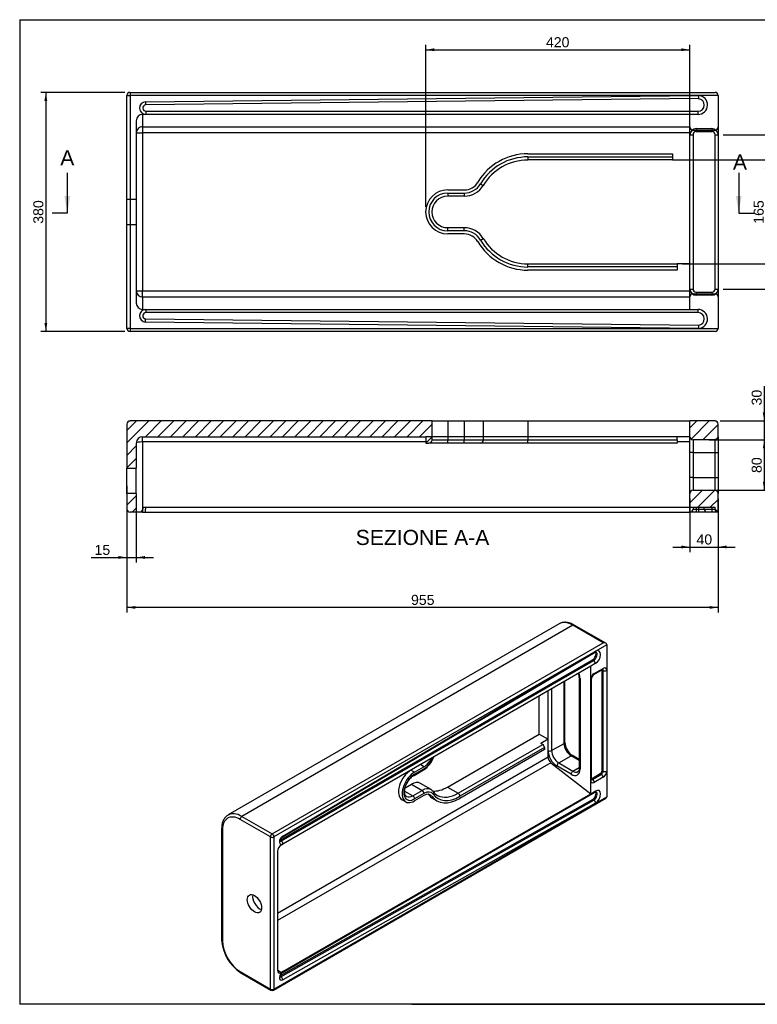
# Model space of a CAD drawing. Header units: millimetres. Extents: x 11 to 285, y 7 to 203.
# Tile 1 of 2: x 11 to 157, y 7 to 203. Entities that reach past the tile are written whole.
import ezdxf
from ezdxf.enums import TextEntityAlignment as Align
from ezdxf.lldxf.tags import DXFTag

# ---------------------------------------------------------------- set-up
doc = ezdxf.new("R2010")
doc.units = ezdxf.units.MM
for name, color, linetype in [('1', 7, 'Continuous'), ('Default', 7, 'Continuous'), ('PLANET_CASSETTA_', 7, 'Continuous'), ('Predefinito', 7, 'Continuous')]:
    doc.layers.add(name, color=color, linetype=linetype)
doc.styles.add('SEACAD_Arial', font='ARIAL.TTF')
tags = doc.linetypes.add('CENTER2', pattern=[28.575, 19.05, -3.175, 3.175, -3.175]).pattern_tags.tags
tags[10:11] = [DXFTag(74, 4), DXFTag(75, 0), DXFTag(340, '0'), DXFTag(46, 0.0), DXFTag(50, 0.0), DXFTag(44, 0.0), DXFTag(45, 0.0)]
tags[8:9] = [DXFTag(74, 4), DXFTag(75, 0), DXFTag(340, '0'), DXFTag(46, 0.0), DXFTag(50, 0.0), DXFTag(44, 0.0), DXFTag(45, 0.0)]
tags[6:7] = [DXFTag(74, 4), DXFTag(75, 0), DXFTag(340, '0'), DXFTag(46, 0.0), DXFTag(50, 0.0), DXFTag(44, 0.0), DXFTag(45, 0.0)]
tags[4:5] = [DXFTag(74, 4), DXFTag(75, 0), DXFTag(340, '0'), DXFTag(46, 0.0), DXFTag(50, 0.0), DXFTag(44, 0.0), DXFTag(45, 0.0)]
tags = doc.linetypes.add('HIDDEN2', pattern=[4.7625, 3.175, -1.5875]).pattern_tags.tags
tags[6:7] = [DXFTag(74, 4), DXFTag(75, 0), DXFTag(340, '0'), DXFTag(46, 0.0), DXFTag(50, 0.0), DXFTag(44, 0.0), DXFTag(45, 0.0)]
tags[4:5] = [DXFTag(74, 4), DXFTag(75, 0), DXFTag(340, '0'), DXFTag(46, 0.0), DXFTag(50, 0.0), DXFTag(44, 0.0), DXFTag(45, 0.0)]
doc.dimstyles.new('ISO_PALLINATURA', dxfattribs={"dimtxt": 2, "dimasz": 1.7, "dimexe": 1, "dimexo": 1, "dimgap": 1, "dimtad": 1, "dimdec": 0, "dimlfac": 8, "dimtxsty": 'SEACAD_Arial', "dimblk1": '_SE_FILLED', "dimblk2": '_SE_FILLED', "dimsah": 1, "dimcen": 1, "dimadec": 0, "dimazin": 0, "dimtfac": 1, "dimtdec": 0, "dimtmove": 0, "dimatfit": 3, "dimfxl": 1, "dimtolj": 1, "dimarcsym": 0})

# ---------------------------------------------------------------- blocks, each defined once
blk = doc.blocks.new('SE')
at = {"layer": 'PLANET_CASSETTA_', "color": 7, "linetype": 'Continuous'}
for p, q in [((32.15, 141.54), (32.15, 187.79)), ((32.15, 187.79), (32.78, 187.79)), ((32.78, 188.41), (149.03, 188.41)), ((32.78, 188.41), (32.78, 187.79)), ((32.78, 187.79), (32.78, 141.54)), ((149.65, 187.79), (32.78, 187.79)), ((35.83, 186.54), (145.76, 187.79)), ((149.65, 187.79), (149.65, 179.98)), ((145.74, 187.16), (35.86, 185.91)), ((35.93, 184.04), (35.28, 184.04)), ((35.28, 184.04), (35.28, 181.58)), ((35.93, 184.66), (145.65, 184.66)), ((35.93, 184.66), (35.93, 184.04)), ((144.03, 184.04), (35.93, 184.04)), ((145.65, 184.04), (144.03, 184.04)), ((144.03, 179.98), (144.03, 184.04)), ((145.65, 184.04), (145.65, 184.66)), ((34.03, 182.77), (34.03, 146.56)), ((34.03, 180.35), (35.28, 180.35)), ((35.28, 181.58), (144.03, 181.58)), ((35.28, 181.58), (35.28, 180.35)), ((35.28, 180.35), (35.28, 148.98)), ((144.03, 180.35), (35.28, 180.35)), ((144.03, 149.35), (144.03, 179.98)), ((144.03, 179.98), (144.65, 179.98)), ((144.65, 179.98), (144.65, 149.35)), ((145.28, 181.23), (148.4, 181.23)), ((145.28, 181.23), (145.28, 180.6)), ((148.4, 180.6), (145.28, 180.6)), ((148.4, 181.23), (148.4, 180.6)), ((149.03, 149.35), (149.03, 179.98)), ((149.03, 179.98), (149.65, 179.98)), ((149.65, 179.98), (149.65, 149.35)), ((111.84, 176.23), (140.59, 176.23)), ((140.59, 176.23), (140.59, 175.6)), ((111.84, 175.6), (140.59, 175.6)), ((111.84, 175.6), (111.84, 174.98)), ((140.59, 174.98), (111.84, 174.98)), ((140.59, 175.6), (140.59, 174.98)), ((140.59, 174.98), (144.03, 174.98)), ((102.43, 170.25), (102.97, 169.93)), ((95.9, 169.04), (99.21, 169.04)), ((95.9, 168.41), (99.21, 168.41)), ((95.9, 168.41), (95.9, 167.79)), ((99.21, 168.41), (99.21, 167.79)), ((99.21, 167.79), (95.9, 167.79)), ((95.9, 161.54), (99.21, 161.54)), ((95.9, 160.91), (95.9, 161.54)), ((99.21, 160.91), (95.9, 160.91)), ((99.21, 160.91), (99.21, 161.54)), ((99.21, 160.29), (95.9, 160.29)), ((102.43, 159.08), (102.97, 159.4)), ((111.84, 154.35), (141.53, 154.35)), ((111.84, 153.73), (111.84, 154.35)), ((141.53, 153.73), (111.84, 153.73)), ((141.53, 153.1), (111.84, 153.1)), ((144.03, 154.35), (141.53, 154.35)), ((141.53, 154.35), (141.53, 153.73)), ((141.53, 153.73), (141.53, 153.1)), ((34.03, 148.98), (35.28, 148.98)), ((35.28, 148.98), (144.03, 148.98)), ((35.28, 147.75), (35.28, 148.98)), ((144.03, 145.29), (144.03, 149.35)), ((144.03, 149.35), (144.65, 149.35)), ((145.28, 148.73), (148.4, 148.73)), ((145.28, 148.73), (145.28, 148.1)), ((148.4, 148.73), (148.4, 148.1)), ((149.03, 149.35), (149.65, 149.35)), ((149.65, 149.35), (149.65, 141.54)), ((144.03, 147.75), (35.28, 147.75)), ((35.28, 147.75), (35.28, 145.29)), ((148.4, 148.1), (145.28, 148.1)), ((35.28, 145.29), (35.93, 145.29)), ((35.93, 145.29), (144.03, 145.29)), ((35.93, 145.29), (35.93, 144.66)), ((144.03, 145.29), (145.65, 145.29)), ((145.65, 144.66), (145.65, 145.29)), ((145.76, 141.54), (35.83, 142.79)), ((35.86, 143.42), (145.74, 142.17)), ((145.65, 144.66), (35.93, 144.66)), ((32.78, 141.54), (32.15, 141.54)), ((32.78, 141.54), (149.65, 141.54)), ((32.78, 141.54), (32.78, 140.91)), ((149.03, 140.91), (32.78, 140.91))]:
    blk.add_line(p, q, dxfattribs=at)
at = {"layer": 'PLANET_CASSETTA_', "color": 7, "linetype": 'HIDDEN2'}
for p, q in [((144.65, 180.91), (149.03, 180.91)), ((34.03, 167.16), (32.15, 167.16)), ((32.15, 162.16), (34.03, 162.16)), ((144.65, 148.41), (149.03, 148.41))]:
    blk.add_line(p, q, dxfattribs=at)
at = {"layer": 'PLANET_CASSETTA_', "color": 7, "linetype": 'Continuous'}
for centre, radius, start, end in [((32.78, 187.79), 0.625, 90, 180), ((145.65, 185.91), 1.88, 270, 86.5258), ((149.03, 187.79), 0.625, 0, 90), ((35.93, 185.29), 1.25, 94.2242, 270), ((35.93, 185.29), 0.625, 95.705, 270), ((85.48, 188.6), 49.69, 182.384, 183.1051), ((145.65, 185.91), 1.25, 270, 85.598), ((145.28, 179.98), 1.25, 90, 180), ((145.28, 179.98), 0.625, 90, 180), ((148.4, 179.98), 1.25, 0, 90), ((148.4, 179.98), 0.625, 0, 90), ((111.84, 164.66), 11.56, 90, 149.2936), ((111.84, 164.66), 10.94, 90, 149.2936), ((111.84, 164.66), 10.31, 90, 149.2936), ((99.21, 172.16), 3.13, 270, 329.2936), ((99.21, 172.16), 3.75, 270, 329.2936), ((95.9, 164.66), 4.38, 90, 270), ((95.9, 164.66), 3.75, 90, 270), ((99.21, 172.16), 4.37, 270, 329.2936), ((95.9, 164.66), 3.12, 90, 270), ((99.21, 157.16), 4.37, 30.7064, 90), ((99.21, 157.16), 3.75, 30.7064, 90), ((99.21, 157.16), 3.12, 30.7064, 90), ((111.84, 164.66), 11.56, 210.7064, 270), ((111.84, 164.66), 10.94, 210.7064, 270), ((111.84, 164.66), 10.31, 210.7064, 270), ((145.28, 149.35), 1.25, 180, 270), ((145.28, 149.35), 0.625, 180, 270), ((148.4, 149.35), 1.25, 270, 0), ((148.4, 149.35), 0.625, 270, 0), ((35.93, 144.04), 1.25, 90, 265.7758), ((145.65, 143.41), 1.88, 273.4742, 90), ((35.93, 144.04), 0.625, 90, 264.295), ((145.65, 143.41), 1.25, 274.402, 90), ((32.78, 141.54), 0.625, 180, 270), ((149.03, 141.54), 0.625, 270, 0)]:
    blk.add_arc(centre, radius, start, end, dxfattribs=at)
at = {"layer": 'PLANET_CASSETTA_', "color": 7, "linetype": 'HIDDEN2'}
for centre, start, end in [((144.65, 181.54), 180, 270), ((149.03, 181.54), 270, 0), ((144.65, 147.79), 90, 180), ((149.03, 147.79), 0, 90)]:
    blk.add_arc(centre, 0.625, start, end, dxfattribs=at)
at = {"layer": 'PLANET_CASSETTA_', "color": 7, "linetype": 'Continuous'}
for centre, major_axis, start_param, end_param in [((35.28, 182.77), (0, 1.27), 0, 1.570796), ((35.28, 180.35), (1.25, 0), 1.570796, 3.141593), ((35.28, 148.98), (-1.25, 0), 0, 1.570796), ((35.28, 146.56), (0, -1.27), 4.712389, 6.283185)]:
    blk.add_ellipse(centre, major_axis=major_axis, ratio=0.984808, start_param=start_param, end_param=end_param, dxfattribs=at)
for points, knots in [([(145.76, 187.79), (145.76, 187.77), (145.76, 187.74), (145.76, 187.7), (145.76, 187.68), (145.76, 187.62), (145.76, 187.58), (145.75, 187.51), (145.75, 187.47), (145.75, 187.4), (145.75, 187.37), (145.75, 187.31), (145.75, 187.29), (145.75, 187.24), (145.75, 187.22), (145.75, 187.2), (145.75, 187.19), (145.74, 187.18), (145.74, 187.18), (145.74, 187.16), (145.74, 187.16), (145.74, 187.16)], [0, 0, 0, 0, 0.0625, 0.0625, 0.125, 0.125, 0.25, 0.25, 0.375, 0.375, 0.5, 0.5, 0.625, 0.625, 0.75, 0.75, 0.8125, 0.8125, 0.875, 0.875, 1, 1, 1, 1]), ([(35.83, 142.79), (35.84, 142.81), (35.84, 142.83), (35.84, 142.87), (35.84, 142.89), (35.84, 142.96), (35.84, 142.99), (35.85, 143.07), (35.85, 143.11), (35.85, 143.17), (35.85, 143.21), (35.86, 143.26), (35.86, 143.29), (35.86, 143.33), (35.86, 143.35), (35.86, 143.38), (35.86, 143.38), (35.86, 143.4), (35.86, 143.4), (35.86, 143.41), (35.86, 143.42), (35.86, 143.42)], [0, 0, 0, 0, 0.0625, 0.0625, 0.125, 0.125, 0.25, 0.25, 0.375, 0.375, 0.5, 0.5, 0.625, 0.625, 0.75, 0.75, 0.8125, 0.8125, 0.875, 0.875, 1, 1, 1, 1]), ([(145.74, 142.17), (145.74, 142.17), (145.74, 142.16), (145.74, 142.15), (145.74, 142.15), (145.75, 142.14), (145.75, 142.13), (145.75, 142.1), (145.75, 142.09), (145.75, 142.04), (145.75, 142.01), (145.75, 141.96), (145.75, 141.92), (145.75, 141.86), (145.75, 141.82), (145.76, 141.74), (145.76, 141.71), (145.76, 141.64), (145.76, 141.62), (145.76, 141.58), (145.76, 141.56), (145.76, 141.54)], [0, 0, 0, 0, 0.125, 0.125, 0.1875, 0.1875, 0.25, 0.25, 0.375, 0.375, 0.5, 0.5, 0.625, 0.625, 0.75, 0.75, 0.875, 0.875, 0.9375, 0.9375, 1, 1, 1, 1])]:
    blk.add_open_spline(points, degree=3, knots=knots, dxfattribs=at)
blk = doc.blocks.new('DMBLK34')
at = {"layer": 'Default', "linetype": 'Continuous'}
for points in [[(93.23, 197.16), (91.53, 196.87), (93.23, 196.59)], [(142.33, 197.16), (142.33, 196.59), (144.03, 196.87)]]:
    blk.add_hatch(color=7, dxfattribs=at).paths.add_polyline_path(points)
at = {"layer": 'Default', "color": 7, "linetype": 'Continuous'}
for p, q in [((91.53, 165.66), (91.53, 197.87)), ((144.03, 180.98), (144.03, 197.87)), ((91.53, 196.87), (144.03, 196.87))]:
    blk.add_line(p, q, dxfattribs=at)
at = {"layer": 'Default', "color": 7, "linetype": 'Continuous', "style": 'SEACAD_Arial'}
blk.add_text('420', height=2, dxfattribs=at).set_placement((115.43, 199.37), align=Align.TOP_LEFT)
blk = doc.blocks.new('_SE_FILLED')
at = {"color": 0}
blk.add_line((0, 0), (-1, 0), dxfattribs=at)
blk.add_solid([(0, 0), (-1, -0.1665), (-1, 0.1665), (0, 0)], dxfattribs=at)
blk = doc.blocks.new('DMBLK35')
at = {"layer": 'Default', "linetype": 'Continuous'}
for points in [[(15.77, 186.71), (16.34, 186.71), (16.06, 188.41)], [(15.77, 142.61), (16.06, 140.91), (16.34, 142.61)]]:
    blk.add_hatch(color=7, dxfattribs=at).paths.add_polyline_path(points)
at = {"layer": 'Default', "color": 7, "linetype": 'Continuous'}
for p, q in [((31.78, 188.41), (15.06, 188.41)), ((16.06, 188.41), (16.06, 140.91)), ((31.78, 140.91), (15.06, 140.91))]:
    blk.add_line(p, q, dxfattribs=at)
at = {"layer": 'Default', "color": 7, "linetype": 'Continuous', "style": 'SEACAD_Arial'}
blk.add_text('380', height=2, rotation=90, dxfattribs=at).set_placement((13.56, 162.32), align=Align.TOP_LEFT)
blk = doc.blocks.new('DMBLK41')
at = {"layer": 'Default', "linetype": 'Continuous'}
for points in [[(159.49, 173.28), (159.2, 174.98), (158.92, 173.28)], [(159.49, 156.05), (158.92, 156.05), (159.2, 154.35)]]:
    blk.add_hatch(color=7, dxfattribs=at).paths.add_polyline_path(points)
at = {"layer": 'Default', "color": 7, "linetype": 'Continuous'}
for p, q in [((141.59, 174.98), (160.2, 174.98)), ((159.2, 174.98), (159.2, 154.35)), ((142.53, 154.35), (160.2, 154.35))]:
    blk.add_line(p, q, dxfattribs=at)
at = {"layer": 'Default', "color": 7, "linetype": 'Continuous', "style": 'SEACAD_Arial'}
blk.add_text('165', height=2, rotation=90, dxfattribs=at).set_placement((156.7, 162.32), align=Align.TOP_LEFT)
blk = doc.blocks.new('DMBLK42')
at = {"layer": 'Default', "linetype": 'Continuous'}
for points in [[(166.56, 178.28), (166.27, 179.98), (165.99, 178.28)], [(166.56, 151.05), (165.99, 151.05), (166.27, 149.35)]]:
    blk.add_hatch(color=7, dxfattribs=at).paths.add_polyline_path(points)
at = {"layer": 'Default', "color": 7, "linetype": 'Continuous'}
for p, q in [((150.65, 179.98), (167.27, 179.98)), ((166.27, 179.98), (166.27, 149.35)), ((150.65, 149.35), (167.27, 149.35))]:
    blk.add_line(p, q, dxfattribs=at)
at = {"layer": 'Default', "color": 7, "linetype": 'Continuous', "style": 'SEACAD_Arial'}
blk.add_text('245', height=2, rotation=90, dxfattribs=at).set_placement((163.77, 162.32), align=Align.TOP_LEFT)
blk = doc.blocks.new('SE3')
at = {"color": 7, "linetype": 'Continuous', "style": 'SEACAD_Arial'}
blk.add_text('A', height=3, dxfattribs=at).set_placement((18.92, 176.91), align=Align.TOP_LEFT)
blk = doc.blocks.new('SE4')
at = {"color": 7, "linetype": 'Continuous', "style": 'SEACAD_Arial'}
blk.add_text('A', height=3, dxfattribs=at).set_placement((152.58, 176.07), align=Align.TOP_LEFT)
blk = doc.blocks.new('SEANNOT_GROUP2')
at = {"linetype": 'Continuous'}
blk.add_hatch(color=7, dxfattribs=at).paths.add_polyline_path([(19.75, 167.81), (20.32, 164.41), (20.89, 167.81)])
at = {"color": 7, "linetype": 'Continuous'}
blk.add_lwpolyline([(20.32, 172.41), (20.32, 164.41)], dxfattribs=at)
blk = doc.blocks.new('SEANNOT_GROUP3')
at = {"linetype": 'Continuous'}
blk.add_hatch(color=7, dxfattribs=at).paths.add_polyline_path([(153.16, 167.81), (153.73, 164.41), (154.29, 167.81)])
at = {"color": 7, "linetype": 'Continuous'}
blk.add_lwpolyline([(153.73, 172.41), (153.73, 164.41)], dxfattribs=at)
blk = doc.blocks.new('SE2')
at = {"layer": 'Default', "color": 7, "linetype": 'CENTER2'}
for p, q in [((20.32, 164.41), (17.32, 164.41)), ((153.73, 164.41), (156.73, 164.41))]:
    blk.add_line(p, q, dxfattribs=at)
at = {"layer": 'Default', "color": 7, "linetype": 'CENTER2', "const_width": 0.00035}
blk.add_lwpolyline([(20.32, 164.41), (153.73, 164.41)], dxfattribs=at)
at = {"layer": 'Default'}
for name in ['SE3', 'SE4', 'SEANNOT_GROUP2', 'SEANNOT_GROUP3']:
    blk.add_blockref(name, (0, 0), dxfattribs=at)
blk = doc.blocks.new('SE5')
at = {"layer": 'PLANET_CASSETTA_', "linetype": 'Continuous'}
h = blk.add_hatch(dxfattribs=at)
h.set_pattern_fill('ANSI31', scale=0.55118, angle=9.362e-06, style=0)
edge = h.paths.add_edge_path()
edge.add_line((35.28, 120.01), (91.53, 120.01))
edge.add_line((91.53, 120.01), (91.53, 118.76))
edge.add_line((91.53, 118.76), (92.16, 118.76))
edge.add_spline(control_points=[(92.16, 118.76), (92.2, 118.76), (92.24, 118.76), (92.32, 118.78), (92.36, 118.79), (92.44, 118.82), (92.47, 118.84), (92.54, 118.89), (92.57, 118.91), (92.63, 118.97), (92.66, 119), (92.7, 119.07), (92.72, 119.11), (92.75, 119.18), (92.77, 119.22), (92.78, 119.3), (92.79, 119.34), (92.79, 119.39)], knot_values=[0, 0, 0, 0, 0.125, 0.125, 0.25, 0.25, 0.375, 0.375, 0.5, 0.5, 0.625, 0.625, 0.75, 0.75, 0.875, 0.875, 1, 1, 1, 1], degree=3, periodic=0)
edge.add_line((92.79, 119.39), (92.79, 123.14))
edge.add_line((92.79, 123.14), (32.78, 123.14))
edge.add_arc((32.78, 122.51), 0.625, 90, 180)
edge.add_line((32.15, 122.51), (32.15, 113.75))
edge.add_line((32.15, 113.75), (34.03, 113.75))
edge.add_line((34.03, 113.75), (34.03, 118.76))
edge.add_arc((35.28, 118.76), 1.25, 90, 180, ccw=False)
h = blk.add_hatch(dxfattribs=at)
h.set_pattern_fill('ANSI31', scale=0.55118, angle=9.362e-06, style=0)
edge = h.paths.add_edge_path()
edge.add_arc((144.65, 120.01), 0.625, 180, 270)
edge.add_line((144.65, 119.39), (149.03, 119.39))
edge.add_arc((149.03, 120.01), 0.625, 270, 360)
edge.add_line((149.65, 120.01), (149.65, 122.51))
edge.add_arc((149.03, 122.51), 0.625, 0, 90)
edge.add_line((149.03, 123.14), (144.03, 123.14))
edge.add_line((144.03, 123.14), (144.03, 120.01))
h = blk.add_hatch(dxfattribs=at)
h.set_pattern_fill('ANSI31', scale=0.55118, angle=9.362e-06, style=0)
edge = h.paths.add_edge_path()
edge.add_line((34.03, 108.77), (32.15, 108.77))
edge.add_line((32.15, 108.77), (32.15, 105.64))
edge.add_arc((32.78, 105.64), 0.625, 180, 270)
edge.add_line((32.78, 105.01), (34.03, 105.01))
edge.add_line((34.03, 105.01), (34.03, 108.77))
h = blk.add_hatch(dxfattribs=at)
h.set_pattern_fill('ANSI31', scale=0.55118, angle=9.362e-06, style=0)
edge = h.paths.add_edge_path()
edge.add_arc((144.03, 105.64), 0.625, 270, 360)
edge.add_line((144.65, 105.64), (144.65, 106.01))
edge.add_line((144.65, 106.01), (149.03, 106.01))
edge.add_line((149.03, 106.01), (149.03, 105.64))
edge.add_arc((149.65, 105.64), 0.625, 180, 270)
edge.add_line((149.65, 105.01), (149.65, 108.76))
edge.add_arc((149.03, 108.76), 0.625, 0, 90)
edge.add_line((149.03, 109.39), (144.65, 109.39))
edge.add_arc((144.65, 108.76), 0.625, 90, 180)
edge.add_line((144.03, 108.76), (144.03, 105.01))
at = {"layer": 'PLANET_CASSETTA_', "color": 7, "linetype": 'Continuous'}
for p, q in [((32.15, 122.51), (32.15, 113.75)), ((92.79, 123.14), (32.78, 123.14)), ((92.79, 123.14), (95.9, 123.14)), ((92.79, 119.39), (92.79, 123.14)), ((95.9, 123.14), (99.21, 123.14)), ((95.9, 123.14), (95.9, 119.39)), ((99.21, 123.14), (102.97, 123.14)), ((99.21, 123.14), (99.21, 119.39)), ((102.97, 123.14), (111.84, 123.14)), ((102.97, 123.14), (102.97, 119.39)), ((111.84, 123.14), (144.03, 123.14)), ((111.84, 123.14), (111.84, 119.39)), ((144.03, 120.01), (144.03, 123.14)), ((149.03, 123.14), (144.03, 123.14)), ((149.65, 120.01), (149.65, 122.51)), ((35.28, 118.98), (35.28, 120.01)), ((35.28, 120.01), (91.53, 120.01)), ((91.53, 120.01), (91.53, 118.76)), ((92.79, 119.39), (95.9, 119.39)), ((95.9, 119.39), (99.21, 119.39)), ((95.9, 118.76), (95.9, 119.39)), ((99.21, 119.39), (102.97, 119.39)), ((99.21, 118.76), (99.21, 119.39)), ((102.97, 119.39), (111.84, 119.39)), ((111.84, 119.39), (141.53, 119.39)), ((111.84, 118.76), (111.84, 119.39)), ((144.03, 120.01), (141.53, 120.01)), ((141.53, 119.39), (141.53, 120.01)), ((141.53, 119.39), (141.53, 118.76)), ((144.03, 116.89), (144.03, 120.01)), ((144.65, 119.39), (144.65, 116.89)), ((149.03, 119.39), (144.65, 119.39)), ((149.03, 116.89), (149.03, 119.39)), ((149.65, 120.01), (149.65, 116.89)), ((34.03, 118.76), (34.03, 113.75)), ((35.28, 118.98), (35.28, 105.01)), ((91.53, 118.98), (35.28, 118.98)), ((91.53, 118.76), (92.16, 118.76)), ((95.9, 118.76), (92.16, 118.76)), ((99.21, 118.76), (95.9, 118.76)), ((102.43, 118.76), (99.21, 118.76)), ((111.84, 118.76), (102.43, 118.76)), ((141.53, 118.76), (111.84, 118.76)), ((144.03, 118.98), (141.53, 118.98)), ((144.03, 111.89), (144.03, 116.89)), ((144.65, 116.89), (144.03, 116.89)), ((144.65, 116.89), (144.65, 111.89)), ((144.65, 116.89), (149.03, 116.89)), ((149.03, 111.89), (149.03, 116.89)), ((149.03, 116.89), (149.65, 116.89)), ((149.65, 116.89), (149.65, 111.89)), ((32.15, 108.77), (32.15, 113.75)), ((32.15, 113.75), (34.03, 113.75)), ((34.03, 108.77), (34.03, 113.75)), ((144.03, 108.76), (144.03, 111.89)), ((144.65, 111.89), (144.03, 111.89)), ((144.65, 111.89), (144.65, 109.39)), ((144.65, 111.89), (149.03, 111.89)), ((149.03, 109.39), (149.03, 111.89)), ((149.03, 111.89), (149.65, 111.89)), ((149.65, 111.89), (149.65, 108.76)), ((34.03, 108.77), (32.15, 108.77)), ((32.15, 108.77), (32.15, 105.64)), ((34.03, 108.77), (34.03, 105.01)), ((144.03, 105.01), (144.03, 108.76)), ((144.65, 109.39), (149.03, 109.39)), ((149.65, 105.01), (149.65, 108.76)), ((144.65, 106.01), (144.65, 105.64)), ((144.65, 106.01), (149.03, 106.01)), ((144.65, 105.64), (145.28, 105.64)), ((145.28, 106.01), (145.28, 105.64)), ((145.28, 105.64), (148.4, 105.64)), ((145.28, 105.64), (145.28, 105.01)), ((148.4, 106.01), (148.4, 105.64)), ((148.4, 105.64), (149.03, 105.64)), ((148.4, 105.64), (148.4, 105.01)), ((149.03, 105.64), (149.03, 106.01)), ((34.03, 105.01), (32.78, 105.01)), ((35.28, 105.01), (34.03, 105.01)), ((35.28, 105.01), (35.93, 105.01)), ((35.93, 105.01), (144.03, 105.01)), ((145.28, 105.01), (144.03, 105.01)), ((148.4, 105.01), (145.28, 105.01)), ((149.65, 105.01), (148.4, 105.01))]:
    blk.add_line(p, q, dxfattribs=at)
at = {"layer": 'PLANET_CASSETTA_', "color": 7, "linetype": 'HIDDEN2'}
for p, q in [((95.9, 120.01), (91.53, 120.01)), ((99.21, 120.01), (95.9, 120.01)), ((101.9, 120.01), (99.21, 120.01)), ((111.84, 120.01), (101.9, 120.01)), ((141.53, 120.01), (111.84, 120.01)), ((35.3, 106.01), (35.93, 106.01)), ((35.3, 106.01), (35.3, 105.64)), ((35.86, 106.01), (35.86, 105.64)), ((35.93, 106.01), (144.65, 106.01)), ((145.74, 106.01), (145.74, 105.64)), ((146.9, 105.64), (146.9, 106.01)), ((149.65, 105.01), (149.03, 105.64))]:
    blk.add_line(p, q, dxfattribs=at)
at = {"layer": 'PLANET_CASSETTA_', "color": 7, "linetype": 'Continuous'}
for centre, radius, start, end in [((32.78, 122.51), 0.625, 90, 180), ((149.03, 122.51), 0.625, 0, 90), ((35.28, 118.76), 1.25, 90, 180), ((144.65, 120.01), 0.625, 180, 270), ((149.03, 120.01), 0.625, 270, 0), ((144.65, 108.76), 0.625, 90, 180), ((149.03, 108.76), 0.625, 0, 90), ((32.78, 105.64), 0.625, 180, 270), ((144.03, 105.64), 0.625, 270, 0), ((149.65, 105.64), 0.625, 180, 270)]:
    blk.add_arc(centre, radius, start, end, dxfattribs=at)
at = {"layer": 'PLANET_CASSETTA_', "color": 7, "linetype": 'HIDDEN2'}
for centre, radius, start, end in [((34.68, 105.64), 0.625, 270, 0), ((32.33, 105.49), 3.53, 352.1779, 2.3357), ((151.72, 105.49), 5.98, 178.624, 184.6171), ((147.52, 105.64), 0.625, 180, 270)]:
    blk.add_arc(centre, radius, start, end, dxfattribs=at)
at = {"layer": 'PLANET_CASSETTA_', "color": 7, "linetype": 'Continuous'}
for centre, major_axis, ratio, start_param, end_param in [((102.43, 119.39), (0, -0.625), 0.859796, 0, 1.570796), ((35.28, 118.76), (-1.25, 0), 0.173648, 4.712389, 6.283185)]:
    blk.add_ellipse(centre, major_axis=major_axis, ratio=ratio, start_param=start_param, end_param=end_param, dxfattribs=at)
blk.add_open_spline([(92.16, 118.76), (92.32, 118.76), (92.49, 118.83), (92.72, 119.06), (92.79, 119.22), (92.79, 119.39)], degree=3, knots=[0, 0, 0, 0, 0.5, 0.5, 1, 1, 1, 1], dxfattribs=at)
blk = doc.blocks.new('DMBLK43')
at = {"layer": 'Default', "linetype": 'Continuous'}
for points in [[(159.09, 124.84), (158.52, 124.84), (158.8, 123.14)], [(159.09, 117.69), (158.8, 119.39), (158.52, 117.69)]]:
    blk.add_hatch(color=7, dxfattribs=at).paths.add_polyline_path(points)
at = {"layer": 'Default', "color": 7, "linetype": 'Continuous'}
for p, q in [((158.8, 130.06), (158.8, 115.99)), ((150.03, 123.14), (159.8, 123.14)), ((147.84, 119.39), (159.8, 119.39))]:
    blk.add_line(p, q, dxfattribs=at)
at = {"layer": 'Default', "color": 7, "linetype": 'Continuous', "style": 'SEACAD_Arial'}
blk.add_text('30', height=2, rotation=90, dxfattribs=at).set_placement((156.3, 126.23), align=Align.TOP_LEFT)
blk = doc.blocks.new('DMBLK44')
at = {"layer": 'Default', "linetype": 'Continuous'}
for points in [[(159.09, 117.69), (158.8, 119.39), (158.52, 117.69)], [(159.09, 111.09), (158.52, 111.09), (158.8, 109.39)]]:
    blk.add_hatch(color=7, dxfattribs=at).paths.add_polyline_path(points)
at = {"layer": 'Default', "color": 7, "linetype": 'Continuous'}
for p, q in [((147.84, 119.39), (159.8, 119.39)), ((158.8, 119.39), (158.8, 109.39)), ((147.84, 109.39), (159.8, 109.39))]:
    blk.add_line(p, q, dxfattribs=at)
at = {"layer": 'Default', "color": 7, "linetype": 'Continuous', "style": 'SEACAD_Arial'}
blk.add_text('80', height=2, rotation=90, dxfattribs=at).set_placement((156.3, 112.82), align=Align.TOP_LEFT)
blk = doc.blocks.new('DMBLK45')
at = {"layer": 'Default', "linetype": 'Continuous'}
for points in [[(142.33, 97.83), (144.03, 98.11), (142.33, 98.4)], [(151.35, 97.83), (151.35, 98.4), (149.65, 98.11)]]:
    blk.add_hatch(color=7, dxfattribs=at).paths.add_polyline_path(points)
at = {"layer": 'Default', "color": 7, "linetype": 'Continuous'}
for p, q in [((144.03, 107.76), (144.03, 97.11)), ((149.65, 107.76), (149.65, 97.11)), ((140.63, 98.11), (153.05, 98.11))]:
    blk.add_line(p, q, dxfattribs=at)
at = {"layer": 'Default', "color": 7, "linetype": 'Continuous', "style": 'SEACAD_Arial'}
blk.add_text('  40', height=2, dxfattribs=at).set_placement((143.79, 100.61), align=Align.TOP_LEFT)
blk = doc.blocks.new('DMBLK46')
at = {"layer": 'Default', "linetype": 'Continuous'}
for points in [[(33.85, 85.83), (33.85, 86.4), (32.15, 86.11)], [(147.95, 85.83), (149.65, 86.11), (147.95, 86.4)]]:
    blk.add_hatch(color=7, dxfattribs=at).paths.add_polyline_path(points)
at = {"layer": 'Default', "color": 7, "linetype": 'Continuous'}
for p, q in [((32.15, 107.77), (32.15, 85.11)), ((149.65, 107.76), (149.65, 85.11)), ((149.65, 86.11), (32.15, 86.11))]:
    blk.add_line(p, q, dxfattribs=at)
at = {"layer": 'Default', "color": 7, "linetype": 'Continuous', "style": 'SEACAD_Arial'}
blk.add_text('  955', height=2, dxfattribs=at).set_placement((87.07, 88.61), align=Align.TOP_LEFT)
blk = doc.blocks.new('DMBLK47')
at = {"layer": 'Default', "linetype": 'Continuous'}
for points in [[(30.45, 95.75), (32.15, 96.04), (30.45, 96.32)], [(35.73, 95.75), (35.73, 96.32), (34.03, 96.04)]]:
    blk.add_hatch(color=7, dxfattribs=at).paths.add_polyline_path(points)
at = {"layer": 'Default', "color": 7, "linetype": 'Continuous'}
for p, q in [((32.15, 110.26), (32.15, 95.04)), ((34.03, 107.77), (34.03, 95.04)), ((25.04, 96.04), (37.43, 96.04))]:
    blk.add_line(p, q, dxfattribs=at)
at = {"layer": 'Default', "color": 7, "linetype": 'Continuous', "style": 'SEACAD_Arial'}
blk.add_text('15', height=2, dxfattribs=at).set_placement((25.74, 98.54), align=Align.TOP_LEFT)
blk = doc.blocks.new('SE6')
at = {"layer": 'PLANET_CASSETTA_', "color": 7, "linetype": 'Continuous'}
for p, q in [((118.04, 82.85), (52.27, 44.89)), ((120.79, 82.58), (55.02, 44.61)), ((126.8, 79.11), (120.79, 82.58)), ((127.3, 78.99), (121.04, 82.6)), ((61.04, 41.14), (126.8, 79.11)), ((127.5, 78.7), (61.39, 40.53)), ((127.5, 78.7), (127.5, 73.6)), ((63.03, 40.49), (125.19, 77.2)), ((63.12, 40.71), (125.3, 77.43)), ((62.63, 39.86), (124.67, 75.68)), ((62.82, 39.72), (124.89, 75.56)), ((124.32, 74.42), (63.17, 39.11)), ((125.24, 74.94), (124.32, 74.42)), ((124.32, 71.76), (124.32, 74.42)), ((124.67, 75.68), (124.89, 75.56)), ((124.92, 72.76), (126.69, 73.78)), ((125.03, 72.99), (126.8, 74.01)), ((126.58, 53.72), (126.58, 73.72)), ((126.59, 73.72), (126.8, 73.6)), ((126.8, 53.59), (126.8, 73.6)), ((127.5, 73.6), (127.5, 53.59)), ((119.02, 59.11), (119.02, 71.35)), ((119.16, 59.31), (119.16, 71.44)), ((122.05, 72.17), (122.05, 54.21)), ((122.2, 71.97), (122.2, 54)), ((124.32, 51.76), (124.32, 71.76)), ((124.47, 51.96), (124.47, 71.97)), ((114.07, 60.94), (114.07, 68.5)), ((115.84, 59.92), (115.84, 69.52)), ((116.54, 69.92), (116.54, 57.68)), ((95.86, 50.43), (114.07, 60.94)), ((114.07, 60.94), (115.84, 59.92)), ((97.98, 49.21), (114.78, 58.9)), ((115.84, 59.92), (114.42, 59.11)), ((114.78, 58.9), (114.42, 59.11)), ((115.84, 57.68), (115.84, 59.92)), ((116.54, 57.68), (119.02, 59.11)), ((115.13, 58.29), (98.34, 48.59)), ((115.13, 57.88), (98.34, 48.19)), ((115.13, 58.29), (115.13, 57.88)), ((115.84, 56.42), (115.84, 57.68)), ((62.1, 25.39), (115.84, 56.42)), ((116.42, 55.27), (62.1, 23.91)), ((91.19, 54.47), (90.48, 54.88)), ((116.42, 55.27), (124.32, 49.1)), ((117.96, 55.23), (120.43, 56.66)), ((117.96, 55.23), (120.79, 53.59)), ((122.05, 55.72), (120.43, 56.66)), ((122.05, 55.89), (120.68, 56.68)), ((89.32, 53.39), (88.61, 53.8)), ((89.22, 52.75), (91.09, 53.83)), ((89.32, 53.39), (91.19, 54.47)), ((89.32, 52.98), (91.19, 54.06)), ((120.43, 52.98), (117.6, 54.62)), ((120.79, 53.59), (122.05, 54.33)), ((124.47, 52.09), (126.23, 53.1)), ((124.67, 51.96), (126.44, 52.98)), ((126.23, 53.1), (126.44, 52.98)), ((126.58, 53.72), (126.8, 53.59)), ((127.5, 53.59), (127.5, 48.49)), ((87.45, 50.27), (88.72, 51)), ((88.72, 51), (90.84, 49.78)), ((92.59, 49.95), (90.47, 51.17)), ((124.32, 49.1), (124.32, 51.76)), ((124.47, 52.08), (124.67, 51.96)), ((126.8, 52.37), (125.03, 51.35)), ((63.07, 13.57), (125.14, 49.4)), ((63.17, 13.8), (124.32, 49.1)), ((87.35, 49.63), (88.97, 48.7)), ((88.97, 48.7), (90.84, 49.78)), ((91.19, 49.16), (89.32, 48.08)), ((92.71, 48.63), (92.09, 48.99)), ((95.86, 50.43), (97.98, 49.21)), ((124.32, 49.1), (125.24, 49.63)), ((61.29, 10.09), (127.3, 48.2)), ((61.39, 10.32), (127.5, 48.49)), ((124.73, 47.95), (62.63, 12.91)), ((62.78, 12.76), (124.94, 47.83)), ((125.3, 47.22), (63.12, 12.14)), ((86.86, 47.91), (87.57, 47.5)), ((91.19, 48.76), (89.32, 47.67)), ((93, 48.14), (93.71, 47.73)), ((124.73, 47.95), (124.94, 47.83)), ((60.68, 40.53), (54.67, 44)), ((55.02, 44.61), (61.04, 41.14)), ((50.99, 42.16), (50.99, 20.12)), ((51.14, 41.96), (51.14, 19.91)), ((60.68, 10.32), (60.68, 40.53)), ((61.39, 40.53), (61.39, 10.32)), ((62.6, 39.84), (62.82, 39.72)), ((62.1, 37.66), (62.1, 14.01)), ((63.17, 39.11), (62.8, 38.9)), ((54.67, 13.79), (60.68, 10.32)), ((62.1, 14.14), (62.8, 13.59)), ((62.8, 13.59), (63.17, 13.8)), ((54.77, 13.56), (60.79, 10.09)), ((62.62, 12.85), (62.78, 12.76))]:
    blk.add_line(p, q, dxfattribs=at)
for centre, radius, start, end in [((118.64, 71.95), 3.42, 3.6432, 18.0524), ((125.53, 71.88), 1.07, 124.7342, 175.2658), ((122.58, 59.53), 3.42, 183.6432, 236.3568), ((88.34, 58.16), 5.12, 302.4447, 339.1716), ((91.89, 48.68), 1.44, 35.3344, 61.455), ((95.08, 50.95), 2.48, 215.4531, 241.469), ((124.51, 47.16), 0.799, 4.643, 57.2155), ((59.31, 20.55), 8.33, 182.9831, 237.0169), ((62.37, 12.13), 0.753, 0.4061, 56.4399), ((61.04, 10.52), 0.5, 240, 300)]:
    blk.add_arc(centre, radius, start, end, dxfattribs=at)
for centre, major_axis, ratio, start_param, end_param in [((120.79, 78.09), (2.75, -4.76), 0.57735, 2.356194, 3.141593), ((120.79, 82.17), (-0.25, -0.433), 0.57735, 3.141593, 3.926991), ((126.8, 78.7), (-0.707, 0), 0.57735, 3.141593, 4.712389), ((124.67, 76.5), (-0.5, -0.866), 0.57735, 0.785398, 2.842887), ((124.89, 76.37), (-0.5, -0.866), 0.57735, 0.785398, 3.14478), ((125.24, 76.17), (-0.75, -1.3), 0.57735, 0.785398, 3.866354), ((124.89, 75.15), (0.25, -0.433), 0.57735, 0.785398, 2.356194), ((120.43, 72.99), (-1.25, 2.17), 0.57735, 3.926991, 4.425632), ((125.03, 72.17), (-0.5, -0.866), 0.57735, 3.926991, 5.497787), ((124.67, 73.19), (-0.25, 0.433), 0.57735, 3.143607, 3.926991), ((126.44, 74.21), (-0.25, 0.433), 0.57735, 3.141593, 3.926991), ((126.44, 73.39), (-0.25, -0.433), 0.57735, 2.356194, 2.990172), ((126.8, 73.19), (-0.5, -0.866), 0.57735, 2.356194, 3.926991), ((127.15, 73.8), (-0.5, 0), 0.57735, 0.785398, 2.356194), ((122.55, 72.17), (0.5, 0), 0.57735, 3.144474, 3.926991), ((123.97, 71.97), (-0.5, 0), 0.57735, 2.356194, 3.139329), ((114.78, 58.49), (-0.25, 0.433), 0.57735, 3.926991, 5.497787), ((118.66, 59.31), (-0.5, 0), 0.57735, 2.356194, 3.141593), ((120.43, 58.29), (1, -1.73), 0.57735, 3.926991, 5.497787), ((117.6, 56.66), (1.25, -2.17), 0.57735, 3.926991, 5.497787), ((116.19, 57.88), (-0.5, 0), 0.57735, 0.785398, 2.356194), ((117.96, 56.86), (-1, 1.73), 0.57735, 0.785398, 2.356194), ((120.43, 56.25), (-0.25, -0.433), 0.57735, 3.141593, 3.926991), ((91.19, 56.51), (-1.5, -2.6), 0.57735, 0.785398, 1.820267), ((91.19, 56.51), (-1.25, -2.17), 0.57735, 0.785398, 1.712693), ((98.34, 55.74), (-4.37, -7.58), 0.57735, -1.325573, -1.321325), ((92.66, 56.52), (-0.465, 0.184), 0.201586, 2.511213, 3.142115), ((116.54, 56.01), (-0.5, 0.866), 0.57735, 0.785398, 2.181662), ((117.96, 54.82), (0.25, 0.433), 0.57735, 0.785398, 2.356194), ((88.61, 50.94), (1.75, 3.03), 0.57735, 0.785398, 3.141593), ((89.32, 50.53), (1.75, 3.03), 0.57735, 0.785398, 3.926991), ((89.32, 50.53), (1.5, 2.6), 0.57735, 0.785398, 3.926991), ((88.97, 53.19), (-0.25, 0.433), 0.57735, 3.143311, 3.926991), ((90.84, 54.27), (-0.25, 0.433), 0.57735, 3.141593, 3.926991), ((120.43, 55.02), (-1.25, 2.17), 0.57735, 2.356194, 3.926991), ((120.79, 53.19), (0.25, 0.433), 0.57735, 0.785398, 2.356194), ((120.79, 55.23), (-1, 1.73), 0.57735, 2.356194, 3.142721), ((122.55, 54.21), (0.5, 0), 0.57735, 3.141593, 3.926991), ((126.23, 53.51), (-0.25, -0.433), 0.57735, 0.785398, 2.356194), ((126.44, 53.39), (-0.25, -0.433), 0.57735, 0.785398, 2.356194), ((126.44, 52.57), (-0.25, 0.433), 0.57735, 3.926991, 5.497787), ((126.8, 53.19), (0.5, 0.866), 0.57735, 3.926991, 5.497787), ((127.15, 53.8), (-0.5, 0), 0.57735, 0.785398, 2.356194), ((88.72, 48.14), (-1.75, -3.03), 0.57735, 3.141593, 3.926991), ((123.97, 51.96), (-0.5, 0), 0.57735, 2.356194, 3.141593), ((125.03, 52.17), (0.5, 0.866), 0.57735, 2.356194, 3.926991), ((124.67, 52.37), (0.25, 0.433), 0.57735, 3.298249, 3.926991), ((124.67, 51.55), (-0.25, 0.433), 0.57735, 3.926991, 5.497787), ((90.84, 46.92), (-1.75, -3.03), 0.57735, 3.144972, 3.926991), ((90.84, 49.37), (0.25, -0.433), 0.57735, 0.785398, 2.356194), ((91.19, 46.71), (-1.5, -2.6), 0.57735, 2.892122, 3.926991), ((91.19, 46.71), (-1.25, -2.17), 0.57735, 2.892122, 3.926991), ((97.63, 56.15), (4.62, 8.01), 0.57735, 2.902606, 3.141593), ((95.86, 57.17), (4.12, 7.14), 0.57735, 3.402048, 3.926991), ((92.66, 49.22), (-0.404, -0.295), 0.79122, 1.90672, 3.141325), ((98.34, 55.74), (4.37, 7.58), 0.57735, 2.892122, 3.926991), ((97.98, 55.94), (4.12, 7.14), 0.57735, 3.152821, 3.926991), ((97.98, 48.8), (0.25, -0.433), 0.57735, 0.785398, 2.356194), ((124.67, 48.74), (-0.5, -0.866), 0.57735, 0.862228, 2.851749), ((124.89, 48.61), (-0.5, -0.866), 0.57735, 0.862228, 3.145961), ((124.89, 49.84), (-0.25, 0.433), 0.57735, 3.141593, 3.926991), ((125.24, 48.41), (-0.75, -1.3), 0.57735, 0.846035, 3.926991), ((88.97, 50.74), (1.25, 2.17), 0.57735, 3.138312, 3.926991), ((88.97, 48.29), (0.25, -0.433), 0.57735, 0.785398, 2.356194), ((98.34, 55.74), (4.62, 8.01), 0.57735, 2.892122, 3.926991), ((97.98, 55.94), (4.12, 7.14), 0.57735, 3.141593, 3.152821), ((126.8, 48.49), (0.707, 0), 0.57735, 5.497787, 6.283185), ((54.67, 39.92), (2.5, -4.33), 0.57735, 2.356194, 3.926991), ((55.02, 40.12), (2.75, -4.76), 0.57735, 2.356194, 3.141927), ((55.02, 44.2), (0.25, 0.433), 0.57735, 0.785398, 2.356194), ((51.49, 42.16), (0.5, 0), 0.57735, 3.14178, 3.926991), ((61.04, 40.73), (0.25, 0.433), 0.57735, 0.785398, 2.356194), ((61.04, 40.73), (-0.25, 0.433), 0.57735, 3.926991, 5.497787), ((61.04, 40.73), (-0.5, 0), 0.57735, 0.785398, 2.356194), ((63.17, 39.93), (0.5, 0.866), 0.57735, 0.859125, 3.926991), ((62.82, 40.13), (0.25, 0.433), 0.57735, 3.310597, 3.926991), ((62.82, 39.31), (-0.25, 0.433), 0.57735, 3.926991, 5.497787), ((62.8, 38.07), (-0.492, -0.879), 0.577215, 3.911686, 5.482482), ((58.56, 27.87), (-1, 1.73), 0.57735, 0.55899, 2.582603), ((51.49, 20.12), (0.5, 0), 0.57735, 3.141593, 3.926991), ((54.67, 17.87), (-2.5, 4.33), 0.57735, 0.785398, 2.356194), ((55.02, 13.99), (0.25, 0.433), 0.57735, 2.356194, 3.141593), ((62.8, 14.42), (0.492, 0.879), 0.577215, 2.34089, 3.911686), ((63.17, 12.98), (0.5, 0.866), 0.57735, 0.785398, 3.853264), ((62.82, 14), (-0.25, 0.433), 0.57735, 3.142208, 3.926991), ((62.82, 13.19), (0.25, 0.433), 0.57735, 3.298627, 3.827421), ((61.04, 10.52), (0.25, 0.433), 0.57735, 2.356194, 3.141593), ((61.04, 10.52), (0.5, 0), 0.57735, 3.926991, 5.497787), ((61.04, 10.52), (-0.25, 0.433), 0.57735, 3.141593, 3.926991)]:
    blk.add_ellipse(centre, major_axis=major_axis, ratio=ratio, start_param=start_param, end_param=end_param, dxfattribs=at)
blk.add_ellipse((57.5, 27.26), major_axis=(-1, 1.73), ratio=0.57735, dxfattribs=at)
for points, knots in [([(121.04, 82.6), (120.96, 82.65), (120.78, 82.75), (120.45, 82.9), (120.07, 83.03), (119.7, 83.12), (119.33, 83.16), (118.97, 83.15), (118.64, 83.1), (118.32, 83), (118.14, 82.91), (118.04, 82.85)], [0, 0, 0, 0, 0.064124, 0.184966, 0.305871, 0.426294, 0.54566, 0.663353, 0.778928, 0.892335, 1, 1, 1, 1]), ([(125.16, 77.18), (125.19, 77.19), (125.24, 77.22), (125.32, 77.24), (125.37, 77.24), (125.39, 77.24), (125.39, 77.24), (125.38, 77.24)], [0, 0, 0, 0, 0.124053, 0.357007, 0.592847, 0.842038, 1, 1, 1, 1]), ([(125.3, 77.43), (125.3, 77.42), (125.3, 77.4), (125.3, 77.38), (125.3, 77.36), (125.29, 77.33), (125.28, 77.31), (125.26, 77.27), (125.25, 77.25), (125.22, 77.22), (125.21, 77.21), (125.19, 77.2)], [0, 0, 0, 0, 0.0625, 0.0625, 0.125, 0.125, 0.25, 0.25, 0.375, 0.375, 0.4967222, 0.4967222, 0.4967222, 0.4967222]), ([(126.69, 73.78), (126.71, 73.79), (126.74, 73.8), (126.76, 73.81), (126.76, 73.81), (126.76, 73.81)], [0, 0, 0, 0, 0.1315759, 0.3771835, 0.4509749, 0.4509749, 0.4509749, 0.4509749]), ([(122.05, 54.21), (122.05, 54.17), (122.05, 54.06), (122.03, 53.9), (121.98, 53.74), (121.92, 53.62), (121.86, 53.54), (121.81, 53.51), (121.79, 53.5)], [0, 0, 0, 0, 0.093468, 0.271214, 0.448554, 0.627442, 0.813588, 1, 1, 1, 1]), ([(87.72, 48.58), (87.69, 48.59), (87.64, 48.62), (87.56, 48.71), (87.48, 48.83), (87.41, 49), (87.36, 49.2), (87.34, 49.43), (87.35, 49.7), (87.38, 49.98), (87.45, 50.28), (87.54, 50.59), (87.67, 50.9), (87.82, 51.21), (87.99, 51.51), (88.18, 51.8), (88.39, 52.06), (88.62, 52.3), (88.84, 52.5), (89.05, 52.65), (89.16, 52.72), (89.22, 52.75)], [0, 0, 0, 0, 0.037114, 0.096017, 0.149827, 0.201394, 0.256235, 0.310162, 0.363957, 0.417914, 0.472195, 0.526812, 0.581708, 0.636801, 0.691997, 0.747197, 0.802272, 0.857123, 0.911656, 0.965791, 1, 1, 1, 1]), ([(124.48, 51.89), (124.48, 51.89), (124.47, 51.9), (124.47, 51.94), (124.47, 51.96)], [0.5503886, 0.5503886, 0.5503886, 0.5503886, 0.7722476, 1, 1, 1, 1]), ([(125.14, 49.4), (125.16, 49.42), (125.21, 49.45), (125.3, 49.48), (125.36, 49.48), (125.39, 49.48), (125.39, 49.48), (125.38, 49.48)], [0, 0, 0, 0, 0.117813, 0.339041, 0.561674, 0.793189, 1, 1, 1, 1]), ([(52.27, 44.88), (52.27, 44.88), (52.18, 44.84), (52, 44.7), (51.76, 44.49), (51.55, 44.23), (51.37, 43.94), (51.23, 43.61), (51.11, 43.26), (51.04, 42.88), (51, 42.5), (50.99, 42.27), (50.99, 42.16)], [0, 0, 0, 0, 0.002844, 0.113493, 0.223959, 0.335052, 0.44756, 0.561944, 0.678268, 0.796243, 0.915384, 1, 1, 1, 1]), ([(62.62, 39.65), (62.62, 39.65), (62.61, 39.66), (62.61, 39.72), (62.62, 39.82), (62.65, 39.95), (62.7, 40.09), (62.78, 40.23), (62.88, 40.35), (62.97, 40.45), (63.02, 40.48), (63.05, 40.5)], [0.1991508, 0.1991508, 0.1991508, 0.1991508, 0.2792907, 0.3643509, 0.450766, 0.5406522, 0.6344384, 0.7307922, 0.8278469, 0.9231742, 1, 1, 1, 1]), ([(63.03, 40.49), (63.04, 40.5), (63.06, 40.51), (63.08, 40.54), (63.09, 40.55), (63.11, 40.59), (63.11, 40.61), (63.12, 40.65), (63.12, 40.66), (63.12, 40.68), (63.12, 40.7), (63.12, 40.71)], [0.503301, 0.503301, 0.503301, 0.503301, 0.625, 0.625, 0.75, 0.75, 0.875, 0.875, 0.9375, 0.9375, 1, 1, 1, 1]), ([(62.62, 12.7), (62.62, 12.7), (62.62, 12.7), (62.61, 12.73), (62.61, 12.8), (62.62, 12.91), (62.66, 13.04), (62.72, 13.18), (62.81, 13.32), (62.91, 13.44), (63, 13.53), (63.04, 13.56), (63.07, 13.57)], [0.1944209, 0.1944209, 0.1944209, 0.1944209, 0.2107311, 0.2985791, 0.3815936, 0.4668656, 0.5559548, 0.6485677, 0.743161, 0.8377427, 0.9301063, 1, 1, 1, 1])]:
    blk.add_open_spline(points, degree=3, knots=knots, dxfattribs=at)
blk.add_open_spline([(93.13, 56.33), (93.14, 56.37), (93.15, 56.4), (93.16, 56.43)], degree=3, dxfattribs=at)

msp = doc.modelspace()

# ---------------------------------------------------------------- linework, layer by layer
at = {"layer": '1', "color": 7, "linetype": 'Continuous'}
for p, q in [((10.8564, 202.845), (284.3566, 202.845)), ((10.8564, 202.845), (10.8564, 7.2813)), ((284.3566, 7.2813), (10.8564, 7.2813)), ((88.7928, 7.3094), (284.3566, 7.3094))]:
    msp.add_line(p, q, dxfattribs=at)
at = {"layer": 'Predefinito', "color": 7, "linetype": 'Continuous'}
msp.add_line((88.7928, 7.3094), (88.7928, 7.2813), dxfattribs=at)

# ---------------------------------------------------------------- block references
at = {"layer": 'Default'}
for name in ['SE', 'SE2', 'SE5', 'SE6']:
    msp.add_blockref(name, (0, 0), dxfattribs=at)

# ---------------------------------------------------------------- texts
at = {"layer": 'Default', "color": 7, "linetype": 'Continuous', "style": 'SEACAD_Arial'}
msp.add_text('SEZIONE A-A', height=3, dxfattribs=at).set_placement((77.6297, 101.5107), align=Align.TOP_LEFT)

# ---------------------------------------------------------------- dimensions: what is measured, and where the dimension line sits
at = {"layer": 'Default', "color": 7, "linetype": 'Continuous'}
dim = msp.add_linear_dim(base=(144.0264, 196.8748), p1=(91.5264, 164.6642), p2=(144.0264, 179.9767), text='\\A1;<>', dimstyle='ISO_PALLINATURA', dxfattribs=at)
dim.commit()
dim.dimension.update_dxf_attribs({"geometry": 'DMBLK34', "text_midpoint": (117.7764, 196.8748), "dimtype": 160})
for base, p1, p2, angle, text, picture, middle, dimtype in [((16.0559, 188.4142), (32.7764, 188.4142), (32.7764, 140.9142), 270, '\\A1;<>', 'DMBLK35', (16.0559, 164.6642), 161), ((166.2725, 179.9767), (149.6514, 179.9767), (149.6514, 149.3517), 270, '\\A1;<>', 'DMBLK42', (166.2725, 164.6642), 161), ((159.2039, 154.3517), (140.5889, 174.9767), (141.5264, 154.3517), 90, '\\A1;<>', 'DMBLK41', (159.2039, 164.6642), 160), ((158.8044, 119.3857), (149.0264, 123.1357), (146.8389, 119.3857), 90, '\\A1;<>', 'DMBLK43', (158.8044, 125.5308), 160), ((158.8044, 119.3857), (146.8389, 119.3857), (146.8389, 109.3857), 270, '\\A1;<>', 'DMBLK44', (158.8044, 114.3857), 161), ((144.0264, 98.1119), (144.0264, 108.7607), (149.6514, 108.7607), 0, '\\A1;  40 {}', 'DMBLK45', (146.8389, 98.1119), 161)]:
    dim = msp.add_linear_dim(base=base, p1=p1, p2=p2, angle=angle, text=text, dimstyle='ISO_PALLINATURA', override={"dimdec": 2, "dimtdec": 2}, dxfattribs=at)
    dim.commit()
    dim.dimension.update_dxf_attribs({"geometry": picture, "text_midpoint": middle, "dimtype": dimtype})
for base, p1, p2, text, picture, middle in [((34.0264, 96.0363), (32.1514, 111.2607), (34.0264, 108.7732), '\\A1;<>', 'DMBLK47', (29.5712, 96.0363)), ((32.1514, 86.1119), (149.6514, 108.7607), (32.1514, 108.7732), '\\A1;  955 {}', 'DMBLK46', (90.9014, 86.1119))]:
    dim = msp.add_linear_dim(base=base, p1=p1, p2=p2, text=text, dimstyle='ISO_PALLINATURA', override={"dimdec": 2, "dimtdec": 2}, dxfattribs=at)
    dim.commit()
    dim.dimension.update_dxf_attribs({"geometry": picture, "text_midpoint": middle, "dimtype": 160})

doc.saveas('drawing.dxf')
